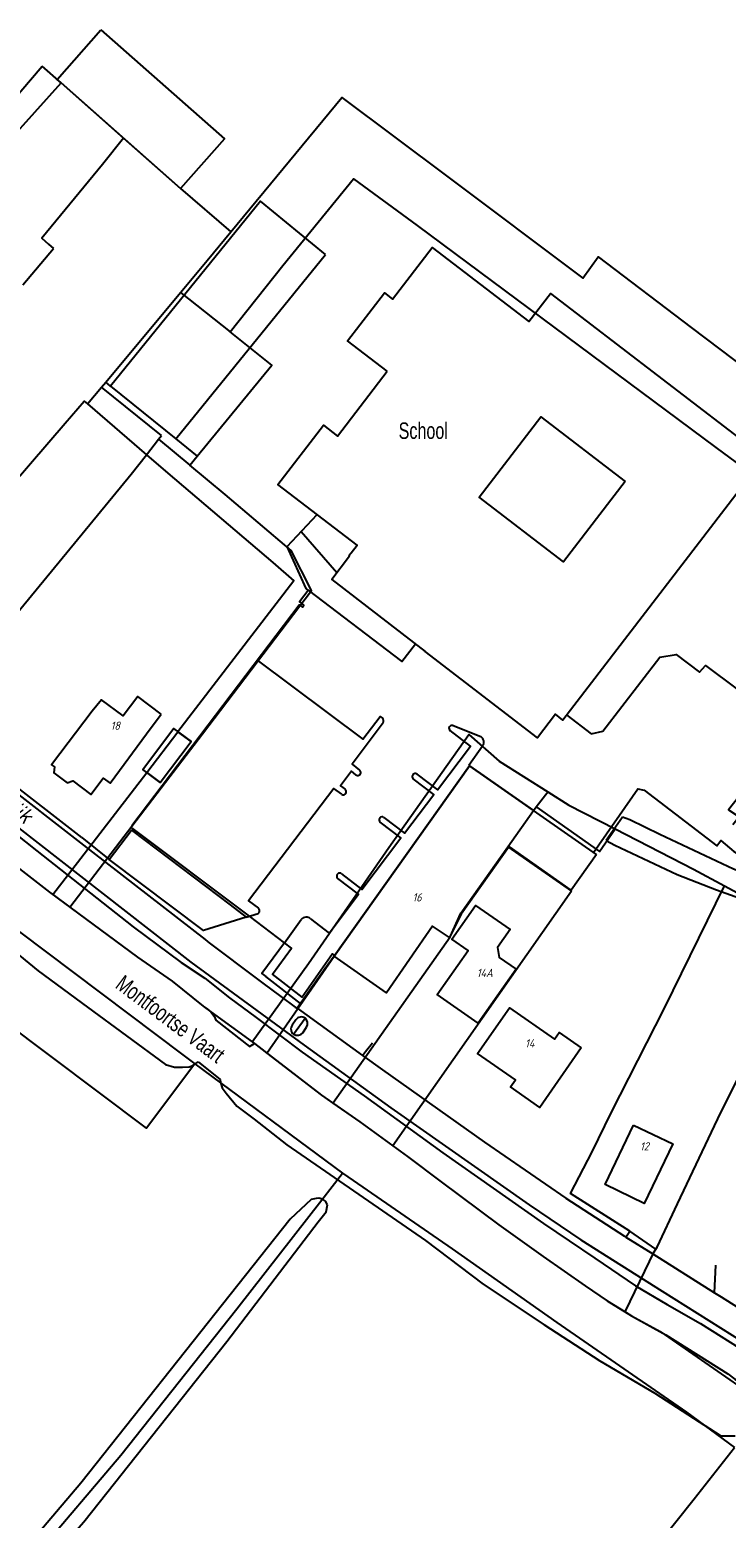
# Model space of a CAD drawing. Extents: x 124314 to 128016, y 450271 to 453716.
# Tile 15 of 40: x 124697 to 124802, y 451019 to 451244. Entities that reach past the tile are written whole.
import ezdxf
from ezdxf.enums import TextEntityAlignment as Align

# ---------------------------------------------------------------- set-up
doc = ezdxf.new("R2010")
doc.units = 0
doc.header["$MEASUREMENT"] = 0
for name, color, linetype in [('Default_113', 7, 'Continuous'), ('Default_117', 7, 'Continuous'), ('Default_118', 7, 'Continuous'), ('Default_119', 7, 'Continuous'), ('Default_21', 40, 'Continuous'), ('Default_4', 1, 'Continuous'), ('Default_48', 140, 'Continuous'), ('Default_6', 7, 'Continuous'), ('Default_7', 7, 'Continuous'), ('Default_79', 2, 'Continuous'), ('Default_80', 7, 'Continuous'), ('Default_99', 2, 'Continuous')]:
    doc.layers.add(name, color=color, linetype=linetype)
doc.styles.get("Standard").update_dxf_attribs({"font": 'ARIAL.TTF'})
doc.styles.add('Style-ENGINEERING', font='isoct.shx', dxfattribs={"oblique": 15})

msp = doc.modelspace()

# ---------------------------------------------------------------- linework, layer by layer
at = {"layer": 'Default_21', "lineweight": -3, "flags": 128}
for points in [[(124677.01, 451213.71), (124698.51, 451238.85)], [(124701.38, 451236.32), (124698.51, 451238.85)], [(124676.35, 451209.1), (124678.01, 451213.11), (124681.36, 451214.1), (124701.38, 451236.32)], [(124701.38, 451236.32), (124710.84, 451227.96)], [(124727.12, 451213.7), (124743.98, 451234.1), (124760.06, 451222.05), (124780.53, 451206.67), (124782.87, 451209.92), (124796.96, 451199.21), (124816.46, 451184.5)], [(124710.84, 451227.96), (124707.64, 451223.93), (124698.47, 451212.76), (124699.45, 451211.87), (124700.23, 451211.18)], [(124710.84, 451227.96), (124719.5, 451220.31), (124727.12, 451213.7)], [(124727.01, 451198.56), (124735, 451208.59), (124745.76, 451221.78), (124755.4, 451214.66), (124800.74, 451180.99), (124814.99, 451170.47)], [(124719.5, 451204.53), (124723.56, 451209.39), (124727.12, 451213.7)], [(124695.6, 451205.7), (124700.23, 451211.18)], [(124708.15, 451190.93), (124719.5, 451204.53)], [(124719.5, 451204.53), (124727.01, 451198.56)], [(124722.05, 451179.7), (124733.38, 451193.5), (124727.01, 451198.56)], [(124707.51, 451190.16), (124708.15, 451190.93)], [(124708.9, 451190.32), (124708.15, 451190.93)], [(124705.38, 451187.61), (124707.51, 451190.16)], [(124716.6, 451182.82), (124707.51, 451190.16)], [(124708.9, 451190.32), (124718.8, 451182.32)], [(124664.93, 451140.38), (124671.26, 451148.06), (124684.76, 451164.38), (124691.12, 451172.08), (124702.02, 451184.7), (124704.87, 451188.05), (124705.38, 451187.61)], [(124705.38, 451187.61), (124714.33, 451179.9)], [(124714.33, 451179.9), (124716.15, 451182.25)], [(124716.15, 451182.25), (124716.6, 451182.82)], [(124716.15, 451182.25), (124720.91, 451178.31)], [(124718.8, 451182.32), (124722.05, 451179.7)], [(124675.59, 451132.41), (124681.5, 451139.68), (124692.96, 451153.72), (124712.02, 451176.94), (124714.33, 451179.9)], [(124714.33, 451179.9), (124717.6, 451177.09), (124733.52, 451163.55), (124736.71, 451160.79), (124719.1, 451137.86)], [(124720.91, 451178.31), (124722.05, 451179.7)], [(124702.69, 451111.26), (124722.82, 451137.55), (124739.36, 451159.28), (124736.29, 451165.37), (124726.28, 451173.87), (124720.91, 451178.31)], [(124714.37, 451131.69), (124716.41, 451130.15), (124721.1, 451136.36), (124719.1, 451137.86)], [(124714.37, 451131.69), (124719.1, 451137.86)], [(124730.38, 451090.82), (124738.93, 451102.69), (124751.12, 451120.31), (124763.26, 451137.45), (124767.84, 451133.41), (124775.23, 451128.73)], [(124675.59, 451132.41), (124677.74, 451130.54), (124699.62, 451113.52), (124700.13, 451113.15)], [(124732.6, 451089.11), (124742.81, 451103.8), (124763.35, 451132.69), (124773.05, 451125.91)], [(124700.13, 451113.15), (124714.37, 451131.69)], [(124773.44, 451126.46), (124775.23, 451128.73)], [(124775.23, 451128.73), (124778.42, 451126.7), (124785.43, 451123.11)], [(124769.16, 451120.4), (124773.05, 451125.91)], [(124773.05, 451125.91), (124773.44, 451126.46)], [(124773.44, 451126.46), (124783.05, 451119.68), (124785.43, 451123.11)], [(124785.43, 451123.11), (124797.32, 451117.02), (124802.05, 451114.49)], [(124742.62, 451081.51), (124760.43, 451106.74), (124762.04, 451110.34), (124769.16, 451120.4)], [(124769.16, 451120.4), (124778.82, 451113.67)], [(124721.67, 451087.49), (124714.34, 451077.69), (124692.54, 451094.12), (124673.94, 451108.1), (124681.36, 451117.84)], [(124681.36, 451117.84), (124695.09, 451107.5), (124719.84, 451088.84), (124721.67, 451087.49)], [(124778.82, 451113.67), (124751.71, 451075.03)], [(124791.63, 451059.36), (124787.68, 451062.08), (124778.68, 451067.8), (124781.96, 451074.12), (124784.86, 451080.06), (124792.92, 451095.93), (124802.05, 451114.49)], [(124802.05, 451114.49), (124808.07, 451111.27), (124808.62, 451110.97)], [(124700.13, 451113.15), (124702.69, 451111.26)], [(124702.69, 451111.26), (124712.98, 451103.68), (124718.22, 451100.02), (124722.96, 451096.24), (124724.12, 451095.34), (124730.38, 451090.82)], [(124791.63, 451059.36), (124791.82, 451059.66), (124794.88, 451066.22), (124801.49, 451080.09), (124815.16, 451107.39)], [(124730.38, 451090.82), (124730.74, 451090.56), (124732.6, 451089.11)], [(124732.6, 451089.11), (124740.9, 451082.7), (124742.62, 451081.51)], [(124721.67, 451087.49), (124744.06, 451070.89)], [(124742.62, 451081.51), (124746.7, 451078.68), (124751.71, 451075.03)], [(124751.71, 451075.03), (124753.92, 451073.42), (124759.06, 451069.56), (124767.82, 451063.02), (124774.52, 451058.26), (124780.92, 451053.78), (124784.22, 451051.5), (124786.95, 451049.83)], [(124697.66, 451013.01), (124710.42, 451028.07), (124728.02, 451050.3), (124740.94, 451066.86), (124744.06, 451070.89)], [(124744.06, 451070.89), (124744.22, 451070.77), (124760.7, 451059.39), (124776.59, 451048.23), (124796.26, 451034.63), (124803.53, 451029.24)], [(124786.95, 451049.83), (124791.43, 451059.04), (124791.63, 451059.36)], [(124786.95, 451049.83), (124787.92, 451049.24), (124792.25, 451046.84), (124804.66, 451038.26), (124809.72, 451034.63), (124810.14, 451034.31)], [(124791.68, 451014.22), (124797.44, 451021.44), (124803.53, 451029.24)]]:
    msp.add_lwpolyline(points, dxfattribs=at)
at = {"layer": 'Default_4', "lineweight": -3, "flags": 128}
for points in [[(124701.38, 451236.32), (124700.76, 451236.86), (124707.41, 451244.39)], [(124707.41, 451244.39), (124726.15, 451227.83), (124719.5, 451220.31), (124701.38, 451236.32)], [(124750.87, 451192.56), (124744.85, 451197.19), (124750.44, 451204.47), (124751.67, 451203.52), (124757.7, 451211.37), (124772.37, 451200.1), (124775.66, 451204.39), (124808.12, 451179.46), (124777.52, 451139.63), (124776.38, 451140.51), (124773.64, 451136.94), (124756.6, 451150.03)], [(124745.39, 451165.01), (124746.29, 451166.18), (124734.29, 451175.4), (124741.2, 451184.39), (124743.34, 451182.74), (124750.87, 451192.56)], [(124786.98, 451175.83), (124777.62, 451163.64), (124764.81, 451173.48), (124774.18, 451185.67), (124786.98, 451175.83)], [(124745.16, 451164.52), (124742.45, 451160.99), (124756.6, 451150.03)], [(124745.06, 451164.59), (124745.39, 451165.01)], [(124745.06, 451164.59), (124745.16, 451164.52)], [(124716.57, 451140.51), (124713.02, 451143.19), (124710.8, 451140.26), (124707.53, 451142.73), (124706.09, 451140.97), (124699.94, 451132.84), (124700.36, 451132.53), (124700.29, 451131.64), (124702.32, 451130.1), (124703.14, 451130.42), (124705.88, 451128.35), (124707.76, 451130.84), (124708.81, 451130.05), (124714.34, 451137.56), (124716.57, 451140.51)], [(124716.41, 451130.15), (124713.77, 451132.14), (124718.46, 451138.35), (124721.1, 451136.36)], [(124716.41, 451130.15), (124721.1, 451136.36)], [(124763.35, 451132.69), (124742.81, 451103.8)], [(124782.6, 451119.22), (124763.35, 451132.69)], [(124782.6, 451119.22), (124778.77, 451113.85), (124769.34, 451120.45), (124762.08, 451110.18), (124760.32, 451106.62), (124757.72, 451108.38), (124750.73, 451098.26), (124742.81, 451103.8)], [(124770.44, 451101.82), (124764.68, 451093.62), (124758.45, 451098), (124763.12, 451104.67), (124760.66, 451106.4), (124764.25, 451111.51), (124769.5, 451107.85), (124767.6, 451105.12), (124767.86, 451103.63), (124770.44, 451101.82)], [(124780.28, 451089.88), (124774.01, 451080.87), (124769.59, 451083.98), (124770.32, 451085.02), (124764.57, 451089.04), (124769.42, 451095.97), (124776.24, 451091.2), (124776.97, 451092.24), (124780.28, 451089.88)], [(124788.25, 451078.19), (124794.2, 451075.33), (124789.86, 451066.29), (124783.91, 451069.15), (124788.25, 451078.19)]]:
    msp.add_lwpolyline(points, dxfattribs=at)
at = {"layer": 'Default_48', "lineweight": -3, "flags": 128}
for points in [[(124647.5, 451144.08), (124647.54, 451143.48), (124647.92, 451142.9), (124648.48, 451142.14), (124649.38, 451141.26), (124650.68, 451140.12), (124661.54, 451131.46), (124679.3, 451116.9), (124681.34, 451114.94), (124685.36, 451111.02), (124688.6, 451108.36), (124691.98, 451105.96), (124695.08, 451103.92), (124697.88, 451101.6), (124705.4, 451096.06), (124717.24, 451087.38), (124718.58, 451086.96), (124719.78, 451086.98), (124720.8, 451087.04), (124721.36, 451087.22), (124722.18, 451087.78)], [(124677.74, 451130.54), (124699.62, 451113.52), (124712.98, 451103.68), (124718.22, 451100.02), (124722.96, 451096.24), (124723.58, 451095.76), (124724.12, 451095.34), (124724.62, 451094.72), (124724.86, 451094.12), (124729.96, 451090.1), (124730.74, 451090.56), (124733.42, 451088.48), (124740.9, 451082.7), (124746.7, 451078.68), (124753.92, 451073.42), (124759.06, 451069.56), (124767.82, 451063.02), (124774.52, 451058.26), (124780.92, 451053.78), (124784.22, 451051.5), (124787.92, 451049.24)], [(124786.55, 451124.92), (124784.08, 451121.36)], [(124804.32, 451116.64), (124803.38, 451117.02), (124792.2, 451122.26), (124787.66, 451124.48), (124786.55, 451124.92)], [(124784.08, 451121.36), (124785.38, 451120.66), (124794.86, 451116.18), (124800.82, 451113.86), (124805.78, 451112.1), (124807.5, 451111.3), (124808.06, 451111.12), (124808.5, 451111.14), (124809.12, 451111.34), (124809.58, 451111.72), (124809.96, 451112.08), (124810.28, 451112.56), (124810.69, 451113.61)], [(124725.52, 451085.1), (124725.58, 451084.64), (124725.84, 451083.84), (124726.44, 451083.02), (124728.02, 451081.06), (124730.68, 451079.06), (124735.62, 451075.16), (124756.66, 451060.64), (124765.42, 451054.04), (124774.62, 451047.92), (124783.12, 451042.38), (124791.46, 451037.52), (124801.5, 451031), (124803.66, 451031)], [(124741.8, 451066.08), (124741.48, 451066.62), (124741.06, 451066.94), (124740.48, 451067.08), (124740.06, 451067.06), (124739.32, 451066.88), (124736.12, 451063.92), (124704.38, 451023.86), (124690.44, 451007.46), (124689.02, 451005.76), (124688.48, 451005.04), (124688.58, 451004.56), (124689.4, 451003.7), (124689.78, 451003.4), (124690.36, 451002.8), (124690.84, 451002.74), (124691.22, 451002.88), (124691.66, 451003.14), (124692.16, 451003.52), (124704.82, 451017.96), (124726.54, 451045.36), (124740.36, 451063.48), (124741.62, 451065), (124741.8, 451066.08)], [(124787.92, 451049.24), (124793.12, 451046.36), (124802.52, 451040.44), (124803.6, 451039.62), (124804.5, 451039.08), (124805.48, 451038.2), (124806.26, 451037.12), (124807.32, 451035.96)]]:
    msp.add_lwpolyline(points, dxfattribs=at)
at = {"layer": 'Default_6', "lineweight": -3, "flags": 128}
msp.add_lwpolyline([(124741.52, 451210.28), (124731.66, 451218.38), (124708.9, 451190.32), (124718.8, 451182.32), (124741.52, 451210.28)], dxfattribs=at)
at = {"layer": 'Default_7', "lineweight": -3, "flags": 128}
for points in [[(124684.14, 451130.52), (124697.68, 451119.8), (124712.34, 451108.24), (124719.62, 451102.84), (124723.2, 451100.48), (124726.94, 451097.5), (124731, 451094.52), (124737.98, 451089.26), (124747.34, 451082.64), (124759.3, 451073.98), (124774.56, 451063.22), (124782.36, 451057.98), (124788.54, 451053.8), (124793.36, 451050.96), (124798.4, 451048.08), (124806.04, 451043.24), (124808.84, 451041.28), (124809.12, 451040.92), (124809.3, 451040.52), (124809.32, 451039.86)], [(124722.18, 451087.78), (124725.52, 451085.1)]]:
    msp.add_lwpolyline(points, dxfattribs=at)
at = {"layer": 'Default_79', "lineweight": -3, "flags": 128}
for points in [[(124737.02, 451094.16), (124736.45, 451093.33)], [(124736.66, 451091.96), (124738.4, 451094.41)], [(124738.04, 451092.17), (124738.62, 451093.05)]]:
    msp.add_lwpolyline(points, dxfattribs=at)
at = {"layer": 'Default_79', "lineweight": -3}
for centre, major_axis, end_param in [((124737.2, 451092.74), (-0.744, 0.585), 1.631744), ((124737.83, 451093.62), (0.563, 0.794), 1.601912), ((124737.73, 451093.61), (0.885, -0.557), 1.4471), ((124737.23, 451092.84), (-0.575, -0.873), 1.468112)]:
    msp.add_ellipse(centre, major_axis=major_axis, ratio=1, start_param=0, end_param=end_param, dxfattribs=at)
at = {"layer": 'Default_80', "lineweight": -3, "flags": 128}
for points in [[(124712.09, 451123.63), (124737.48, 451157.13), (124737.99, 451156.76), (124738.23, 451157.09), (124737.56, 451157.63), (124738.88, 451159.37), (124738.57, 451159.59), (124735.66, 451165.98), (124740.24, 451170.81)], [(124704.54, 451121.8), (124692.5, 451131.2), (124681.58, 451139.54), (124681.46, 451139.63)], [(124729.98, 451109.9), (124711.93, 451123.44)], [(124742.89, 451103.91), (124742.58, 451104.14), (124737.98, 451097.57), (124733.45, 451101.1), (124736.36, 451105.03), (124729.98, 451109.9)]]:
    msp.add_lwpolyline(points, dxfattribs=at)
at = {"layer": 'Default_99', "lineweight": -3, "flags": 128}
for points in [[(124589.53, 451208.01), (124624.94, 451181.73), (124642.75, 451168.29), (124690.37, 451131.85), (124706.16, 451119.58), (124723.22, 451106.32)], [(124737.8, 451168.26), (124743.24, 451162.02)], [(124738.88, 451159.37), (124753.1, 451148.51), (124755.16, 451151.21)], [(124657.68, 451151.75), (124691.45, 451125.94), (124721.05, 451102.9), (124738.25, 451090.28), (124751.4, 451080.81), (124772.42, 451066.08), (124780.25, 451060.77), (124792.58, 451052.96), (124808.49, 451042.98), (124810.51, 451041.65)], [(124731.12, 451148.73), (124747.18, 451136.75), (124749.78, 451140.19), (124750.13, 451139.91)], [(124778.11, 451140.39), (124781.82, 451137.56), (124783.57, 451137.97), (124792.23, 451149.16), (124794.71, 451149.6), (124798.24, 451146.91), (124799.14, 451147.91), (124808.55, 451140.88), (124805.71, 451136.39), (124807.39, 451135.35), (124804.26, 451131.27), (124805.87, 451130.1), (124802.63, 451126.03), (124804.27, 451124.94), (124803.32, 451123.72)], [(124750.24, 451139.24), (124745.52, 451132.96), (124746.68, 451132.05)], [(124760.85, 451138.79), (124765.06, 451137.13)], [(124755.38, 451131.42), (124758.48, 451129.05), (124763.52, 451135.7), (124760.42, 451138.03)], [(124763.24, 451132.78), (124765.34, 451135.74)], [(124746.11, 451131.32), (124745.43, 451131.88), (124743.77, 451129.66), (124744.46, 451129.13)], [(124763.24, 451132.78), (124763.35, 451132.69)], [(124750.37, 451124.87), (124753.49, 451122.46), (124757.93, 451128.33), (124754.82, 451130.7)], [(124743.97, 451128.37), (124742.76, 451129.26), (124729.81, 451112.22), (124731.32, 451111.07)], [(124782.16, 451119.52), (124788.89, 451129.19), (124789.84, 451128.99), (124800.86, 451120.57), (124801.49, 451121.34), (124803.47, 451119.67), (124807.11, 451117.66), (124812.47, 451115.49), (124814.93, 451113.88)], [(124704.54, 451121.8), (124708.68, 451118.49), (124712.08, 451122.92), (124727.03, 451111.62), (124729.44, 451109.75)], [(124743.94, 451116.32), (124747.02, 451113.92), (124752.95, 451121.76), (124749.8, 451124.14)], [(124729.44, 451109.75), (124723.01, 451107.69), (124708.68, 451118.49)], [(124739.23, 451109.49), (124742.03, 451107.31), (124746.52, 451113.22), (124743.39, 451115.58)], [(124729.44, 451109.75), (124731.3, 451110.27), (124731.45, 451110.45)], [(124735.29, 451105.85), (124737.82, 451109.37)], [(124723.22, 451106.32), (124723.57, 451106.05), (124723.86, 451105.83)], [(124723.86, 451105.83), (124731.18, 451100.3)], [(124735.29, 451105.85), (124731.83, 451101.18), (124732.42, 451100.72)], [(124742.81, 451103.8), (124741.47, 451101.92)], [(124731.18, 451100.3), (124731.98, 451099.69), (124734.74, 451097.68)], [(124737.7, 451096.61), (124732.42, 451100.72)], [(124741.47, 451101.92), (124737.19, 451095.9)], [(124734.74, 451097.68), (124736.92, 451096.09), (124737.19, 451095.9)], [(124737.19, 451095.9), (124747.11, 451088.75)], [(124747.11, 451088.75), (124747.56, 451089.32)], [(124747.56, 451089.32), (124748.62, 451090.66)], [(124747.11, 451088.75), (124750.17, 451086.55), (124765.61, 451075.61), (124777.98, 451067.08), (124786.87, 451061.31), (124787.08, 451061.18)], [(124787.08, 451061.18), (124787.68, 451062.08)], [(124787.08, 451061.18), (124791.16, 451058.62)], [(124791.16, 451058.62), (124791.82, 451059.66)], [(124791.16, 451058.62), (124800.53, 451052.74)], [(124800.53, 451052.74), (124800.72, 451056.9)], [(124800.53, 451052.74), (124801.53, 451052.11), (124809.93, 451046.8), (124820.87, 451039.66), (124830.62, 451033.05), (124839, 451027.15), (124852.22, 451017.39), (124856.29, 451018.12), (124858.92, 451021.32)]]:
    msp.add_lwpolyline(points, dxfattribs=at)
at = {"layer": 'Default_99', "lineweight": -3}
for centre, major_axis, end_param in [((124749.8, 451139.51), (0.445, -0.274), 1.4257), ((124760.67, 451138.39), (0.185, 0.399), 2.981933), ((124764.55, 451136.3), (0.795, -0.561), 1.63032), ((124746.4, 451131.68), (-0.288, -0.357), 3.168451), ((124755.1, 451131.06), (0.284, 0.36), 3.148975), ((124744.21, 451128.75), (-0.239, -0.386), 3.096353), ((124750.09, 451124.5), (0.271, 0.373), 3.077072), ((124743.66, 451115.96), (0.282, 0.361), 3.182661), ((124731, 451110.68), (0.449, -0.234), 1.35563), ((124738.58, 451108.77), (0.647, 0.716), 1.639043)]:
    msp.add_ellipse(centre, major_axis=major_axis, ratio=1, start_param=0, end_param=end_param, dxfattribs=at)

# ---------------------------------------------------------------- texts
at = {"layer": 'Default_113', "lineweight": -3, "style": 'Style-ENGINEERING', "oblique": 15}
for s, p in [('18', (124709.6, 451138.78)), ('16', (124755.39, 451112.73)), ('14A', (124765.66, 451101.27)), ('14', (124772.49, 451090.59)), ('12', (124789.89, 451074.96))]:
    msp.add_text(s, height=1.25, dxfattribs=at).set_placement(p, align=Align.MIDDLE_CENTER)
at = {"layer": 'Default_117', "lineweight": -3, "style": 'Style-ENGINEERING', "oblique": 15}
msp.add_text('Doeldijk', height=2.5, rotation=323.0041, dxfattribs=at).set_placement((124692.27, 451127.98), align=Align.MIDDLE_CENTER)
at = {"layer": 'Default_118', "lineweight": -3, "width": 0.7}
msp.add_text('Montfoortse Vaart', height=2.5, rotation=323.2103, dxfattribs=at).set_placement((124717.98, 451094.28), align=Align.MIDDLE_CENTER)
at = {"layer": 'Default_119', "lineweight": -3, "width": 0.7}
msp.add_text('School', height=2.5, dxfattribs=at).set_placement((124756.33, 451183.55), align=Align.MIDDLE_CENTER)

doc.saveas('drawing.dxf')
